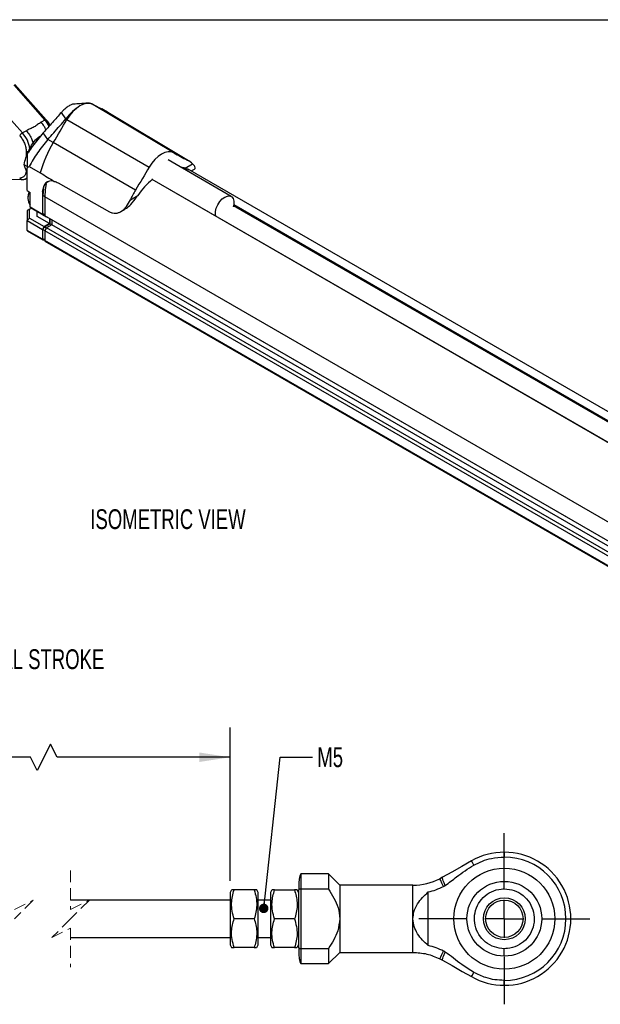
# Model space of a CAD drawing. Header units: millimetres. Extents: x 8 to 341, y 8 to 262.
# Tile 5 of 6: x 202 to 279, y 130 to 262. Entities that reach past the tile are written whole.
import ezdxf

# ---------------------------------------------------------------- set-up
doc = ezdxf.new("R2010")
doc.units = ezdxf.units.MM
doc.header["$LTSCALE"] = 1.25
doc.linetypes.add('CENTERX2', pattern=[20.32, 12.7, -2.54, 2.54, -2.54])
doc.linetypes.add('HIDDEN', pattern=[1.905, 1.27, -0.635])
doc.layers.add('CENTER', color=40, linetype='CENTERX2')
doc.layers.add('DIMENSIONS', color=140, linetype='Continuous', lineweight=25)
doc.layers.add('TEXT', color=140, linetype='Continuous', lineweight=25)
doc.styles.add('SLDTEXTSTYLE0', font='TXT', dxfattribs={"width": 0.7})
doc.dimstyles.new('SLDDIMSTYLE0', dxfattribs={"dimtxt": 2.69751, "dimasz": 4.1275, "dimexe": 0, "dimexo": 0.0625, "dimgap": 0.674377, "dimtad": 0, "dimtih": 1, "dimtoh": 1, "dimrnd": 1e-09, "dimzin": 4, "dimdsep": 46, "dimtxsty": 'SLDTEXTSTYLE0', "dimsah": 1, "dimcen": 0.09, "dimadec": 0, "dimazin": 1, "dimtfac": 1, "dimtofl": 0, "dimtmove": 0, "dimatfit": 3, "dimfxl": 0, "dimfrac": 2, "dimtolj": 1, "dimtzin": 12, "dimarcsym": 0})
doc.dimstyles.new('SLDDIMSTYLE1', dxfattribs={"dimtxt": 0.18, "dimasz": 1.27, "dimexe": 0, "dimexo": 0.0625, "dimgap": 0, "dimtad": 0, "dimtih": 1, "dimtoh": 1, "dimdec": 0, "dimrnd": 1e-09, "dimzin": 0, "dimdsep": 46, "dimtxsty": 'Standard', "dimblk1": 'DOT', "dimblk2": 'DOT', "dimsah": 1, "dimcen": 0.09, "dimadec": 0, "dimazin": 0, "dimtfac": 1.27, "dimtdec": 0, "dimtofl": 0, "dimtmove": 0, "dimatfit": 3, "dimldrblk": 'DOT', "dimfxl": 0, "dimfrac": 2, "dimtolj": 1, "dimtzin": 0, "dimarcsym": 0})

# ---------------------------------------------------------------- blocks, each defined once
blk = doc.blocks.new('_D')
at = {"layer": 'DIMENSIONS'}
for p, q in [((172.42, 142.89), (172.42, 167.27)), ((229.7, 146.79), (229.7, 167.27)), ((205.68, 165.06), (203.91, 161.54)), ((206.56, 163.3), (205.68, 165.06)), ((172.42, 163.3), (181.35, 163.3)), ((185, 163.3), (184.1, 163.3)), ((184.1, 163.3), (184.1, 159.01)), ((193.02, 163.3), (193.93, 163.3)), ((193.93, 163.3), (193.93, 159.01)), ((203.03, 163.3), (196.67, 163.3)), ((203.91, 161.54), (203.03, 163.3)), ((229.7, 163.3), (206.56, 163.3)), ((184.1, 159.01), (185, 159.01)), ((193.93, 159.01), (193.02, 159.01))]:
    blk.add_line(p, q, dxfattribs=at)
for points in [[(172.42, 163.3), (176.55, 162.67), (176.55, 163.94)], [(229.7, 163.3), (225.58, 163.94), (225.58, 162.67)]]:
    blk.add_solid(points, dxfattribs=at)
at = {"layer": 'DIMENSIONS', "char_height": 2.646, "attachment_point": 1, "style": 'SLDTEXTSTYLE0'}
for s, insert in [('128.0', (183.88, 167.31)), ('5.04', (185, 162.42))]:
    blk.add_mtext(s, dxfattribs=dict(at, insert=insert))
blk = doc.blocks.new('_Dot')
at = {"color": 0, "linetype": 'ByBlock', "lineweight": -2}
blk.add_line((-0.5, 0), (-1, 0), dxfattribs=at)
at = {"color": 0, "linetype": 'ByBlock', "const_width": 0.5}
blk.add_lwpolyline([(-0.25, 0, 1), (0.25, 0, 1)], format="xyb", close=True, dxfattribs=at)
blk = doc.blocks.new('SW_CENTERMARKSYMBOL_0')
at = {"layer": 'CENTER', "color": 0}
for p, q in [((0, 5.08), (0, 11.44)), ((0, 0), (0, 2.54)), ((-5.08, 0), (-11.44, 0)), ((0, 0), (-2.54, 0)), ((0, 0), (0, -2.54)), ((0, 0), (2.54, 0)), ((5.08, 0), (11.44, 0)), ((0, -5.08), (0, -11.44))]:
    blk.add_line(p, q, dxfattribs=at)

msp = doc.modelspace()

# ---------------------------------------------------------------- linework, layer by layer
for p, q in [((200.771, 253.213), (204.952, 248.52)), ((205.118, 248.558), (200.938, 253.251)), ((201.946, 246.785), (197.766, 251.478)), ((211.37, 250.597), (211.237, 250.674)), ((222.172, 244.128), (211.37, 250.597)), ((207.757, 248.665), (207.154, 249.546)), ((212.456, 250.05), (213.195, 249.623)), ((212.526, 249.997), (212.456, 250.05)), ((213.304, 249.563), (212.533, 250.008)), ((213.195, 249.623), (223.997, 243.154)), ((213.304, 249.563), (213.195, 249.623)), ((213.35, 249.536), (213.304, 249.563)), ((224.149, 243.068), (213.35, 249.536)), ((204.952, 248.52), (204.44, 248.225)), ((207.757, 248.665), (207.89, 248.588)), ((207.89, 248.588), (218.89, 242.234)), ((202.457, 247.08), (201.946, 246.785)), ((205.326, 245.933), (204.72, 246.809)), ((203.685, 245.89), (203.864, 245.787)), ((206.065, 245.507), (205.326, 245.933)), ((217.064, 239.152), (206.065, 245.507)), ((202.429, 244.354), (202.429, 243.548)), ((202.559, 242.325), (202.175, 242.547)), ((202.833, 242.324), (204.326, 241.461)), ((229.858, 238.298), (221.406, 243.177)), ((223.686, 242.084), (224.691, 242.664)), ((202.559, 239.075), (202.559, 242.06)), ((223.686, 242.084), (224.187, 241.877)), ((308.839, 193.021), (223.998, 241.999)), ((224.5, 241.709), (224.941, 241.963)), ((197.641, 240.678), (201.821, 240.544)), ((202.441, 240.693), (202.559, 240.761)), ((206.714, 240.11), (213.585, 236.252)), ((303.826, 191.745), (219.268, 240.559)), ((303.882, 191.759), (219.3, 240.587)), ((219.323, 240.606), (219.323, 240.655)), ((202.559, 239.075), (202.971, 238.837)), ((202.559, 239.075), (202.971, 238.837)), ((202.559, 239.075), (202.559, 239.075)), ((202.971, 236.844), (202.971, 238.837)), ((204.639, 238.911), (204.621, 238.901)), ((204.621, 238.901), (204.621, 235.891)), ((204.732, 239.335), (204.68, 238.449)), ((204.68, 235.953), (204.68, 238.449)), ((204.68, 238.449), (204.916, 238.313)), ((216.371, 237.861), (217.376, 238.441)), ((202.676, 238.157), (202.676, 237.953)), ((299.786, 183.464), (204.916, 238.232)), ((204.916, 238.232), (204.916, 235.707)), ((306.283, 193.122), (230.169, 237.061)), ((306.352, 193.203), (230.191, 237.17)), ((202.892, 236.614), (202.559, 236.421)), ((202.559, 236.421), (202.559, 235.061)), ((202.892, 236.614), (203.13, 236.752)), ((202.892, 235.413), (202.892, 236.614)), ((204.621, 235.891), (202.971, 236.844)), ((203.207, 236.708), (202.971, 236.844)), ((203.207, 236.708), (204.857, 235.755)), ((203.914, 235.639), (203.914, 236.299)), ((204.621, 235.891), (204.857, 235.755)), ((204.68, 235.953), (204.916, 235.817)), ((204.881, 235.837), (204.68, 235.953)), ((204.857, 235.755), (204.916, 235.789)), ((204.881, 235.837), (204.916, 235.817)), ((299.786, 180.94), (204.916, 235.707)), ((204.916, 235.707), (205.151, 235.571)), ((215.085, 236.273), (215.648, 236.598)), ((202.559, 235.061), (202.892, 235.413)), ((202.559, 235.061), (204.621, 233.87)), ((202.559, 233.768), (202.559, 235.061)), ((202.892, 235.413), (204.857, 234.278)), ((205.564, 234.687), (203.914, 235.639)), ((205.564, 234.687), (204.857, 234.278)), ((204.881, 234.225), (205.623, 234.653)), ((300.021, 180.804), (205.151, 235.571)), ((205.858, 234.503), (205.151, 234.095)), ((205.564, 235.333), (205.564, 234.687)), ((205.623, 234.653), (205.623, 235.299)), ((205.623, 234.653), (205.858, 234.517)), ((205.858, 235.163), (205.858, 234.503)), ((300.729, 179.736), (205.858, 234.503)), ((204.621, 232.577), (202.559, 233.768)), ((202.559, 233.768), (202.559, 233.712)), ((202.559, 233.712), (204.655, 232.501)), ((204.857, 234.278), (204.621, 233.87)), ((204.621, 233.87), (204.621, 232.577)), ((204.68, 233.876), (204.881, 234.225)), ((204.68, 233.876), (204.939, 233.727)), ((204.68, 232.611), (204.68, 233.876)), ((204.881, 234.225), (205.14, 234.075)), ((205.151, 234.095), (204.916, 233.687)), ((299.786, 178.919), (204.916, 233.687)), ((204.916, 233.687), (204.916, 232.394)), ((300.021, 179.327), (205.151, 234.095)), ((204.916, 232.475), (204.68, 232.611)), ((204.697, 232.573), (204.916, 232.447)), ((204.739, 232.509), (204.773, 232.529)), ((299.786, 177.626), (204.916, 232.394)), ((204.95, 232.317), (299.82, 177.55)), ((266.378, 150.603), (266.378, 149.948)), ((242.873, 147.703), (239.173, 147.703)), ((239.173, 147.703), (239.173, 147.506)), ((239.173, 147.506), (239.173, 145.672)), ((244.373, 146.203), (242.873, 147.703)), ((242.873, 147.703), (242.873, 145.672)), ((254.165, 146.203), (244.373, 146.203)), ((244.373, 146.203), (244.373, 141.703)), ((254.165, 141.703), (254.165, 146.203)), ((258.115, 147.246), (257.745, 147.048)), ((266.378, 145.703), (266.378, 146.647)), ((229.905, 145.553), (229.703, 145.203)), ((229.703, 145.203), (229.703, 138.203)), ((230.249, 145.553), (229.928, 145.553)), ((232.927, 145.553), (230.249, 145.553)), ((233.473, 145.203), (233.271, 145.553)), ((233.473, 140.19), (233.473, 145.203)), ((235.305, 145.553), (235.103, 145.203)), ((235.103, 145.203), (235.103, 143.68)), ((235.649, 145.553), (235.328, 145.553)), ((235.649, 145.553), (238.327, 145.553)), ((238.873, 145.203), (238.671, 145.553)), ((238.873, 145.556), (238.873, 137.849)), ((239.173, 145.672), (239.173, 137.734)), ((242.873, 145.672), (239.173, 145.672)), ((256.192, 138.121), (256.192, 145.284)), ((229.703, 144.203), (208.383, 144.203)), ((235.103, 144.203), (233.473, 144.203)), ((235.103, 143.68), (235.103, 138.203)), ((232.927, 141.703), (230.249, 141.703)), ((238.327, 141.703), (235.649, 141.703)), ((244.373, 141.703), (244.373, 137.203)), ((254.165, 137.203), (254.165, 141.703)), ((233.473, 138.203), (233.473, 140.19)), ((208.383, 139.203), (229.703, 139.203)), ((233.473, 139.203), (235.103, 139.203)), ((229.703, 138.203), (229.905, 137.853)), ((232.927, 137.853), (230.249, 137.853)), ((232.927, 137.853), (233.247, 137.853)), ((233.271, 137.853), (233.473, 138.203)), ((235.103, 138.203), (235.305, 137.853)), ((238.327, 137.853), (235.649, 137.853)), ((238.327, 137.853), (238.647, 137.853)), ((238.671, 137.853), (238.873, 138.203)), ((239.173, 137.734), (242.873, 137.734)), ((239.173, 137.734), (239.173, 135.703)), ((242.873, 137.734), (242.873, 135.703)), ((242.873, 135.703), (244.373, 137.203)), ((244.373, 137.203), (254.165, 137.203)), ((239.173, 135.703), (242.873, 135.703)), ((257.745, 136.357), (258.115, 136.16)), ((266.378, 132.803), (266.378, 133.458))]:
    msp.add_line(p, q)
at = {"color": 7, "linetype": 'HIDDEN', "lineweight": 18}
for p, q in [((208.383, 148.172), (208.383, 142.953)), ((200.883, 142.953), (203.383, 144.203)), ((203.383, 144.203), (200.883, 141.703)), ((208.383, 142.953), (210.883, 144.203)), ((210.883, 144.203), (208.383, 141.703)), ((208.383, 141.703), (205.883, 139.203)), ((205.883, 139.203), (208.383, 140.453)), ((208.383, 140.453), (208.383, 135.234))]:
    msp.add_line(p, q, dxfattribs=at)
at = {"flags": 128}
for points in [[(211.37, 250.597), (210.994, 250.725), (210.568, 250.736), (210.108, 250.627), (209.63, 250.405), (209.152, 250.076), (208.691, 249.652), (208.265, 249.15), (207.89, 248.588)], [(204.952, 248.52), (205.001, 248.546), (205.044, 248.562), (205.08, 248.569), (205.106, 248.566), (205.118, 248.558)], [(206.065, 245.507), (206.293, 245.892), (206.522, 246.277), (206.75, 246.662), (206.978, 247.047), (207.206, 247.432), (207.434, 247.817), (207.662, 248.203), (207.89, 248.588)], [(222.172, 244.128), (221.817, 244.249), (221.416, 244.259), (220.982, 244.157), (220.531, 243.947), (220.08, 243.636), (219.646, 243.237), (219.244, 242.764), (218.89, 242.234)], [(218.89, 242.234), (218.662, 241.848), (218.434, 241.463), (218.206, 241.077), (217.978, 240.692), (217.75, 240.307), (217.522, 239.922), (217.293, 239.537), (217.064, 239.152)], [(201.872, 240.549), (201.836, 240.544), (201.821, 240.544)], [(202.559, 240.775), (202.537, 240.758), (202.422, 240.683)], [(206.179, 240.311), (205.857, 240.37), (205.557, 240.356), (205.288, 240.27), (205.056, 240.114), (204.87, 239.892), (204.733, 239.611), (204.649, 239.277), (204.621, 238.901)], [(205.122, 240.043), (204.973, 239.167), (204.916, 238.232)], [(227.8, 235.68), (227.756, 235.887), (227.76, 236.296), (227.863, 236.745), (228.057, 237.196), (228.325, 237.614), (228.647, 237.965), (228.997, 238.22), (229.345, 238.358), (229.663, 238.369), (229.927, 238.251), (230.114, 238.015), (230.209, 237.678), (230.205, 237.269), (230.127, 236.9)], [(261.984, 149.442), (260.701, 148.714), (259.355, 147.95), (258.115, 147.246)], [(262.307, 148.873), (262.063, 149.302), (261.984, 149.442)], [(258.258, 146.024), (258.029, 146.481), (257.867, 146.804), (257.745, 147.048)], [(257.745, 136.357), (257.867, 136.602), (258.029, 136.925), (258.258, 137.382)], [(258.115, 136.16), (259.39, 135.436), (260.742, 134.669), (261.984, 133.963)], [(261.984, 133.963), (262.063, 134.104), (262.307, 134.533)]]:
    msp.add_lwpolyline(points, dxfattribs=at)
for radius in [6.75, 5, 2.8, 2.5]:
    msp.add_circle((266.378, 141.703), radius)
for centre, radius, start, end in [((343.201, 495.486), 278.119, 241.70499, 242.13113), ((201.795, 245.726), 4.215, 27.8513, 41.51346), ((202.507, 245.824), 1.112, 120.27297, 147.59826), ((198.972, 244.098), 4.008, 8.31346, 42.10348), ((220.28, 237.003), 16.565, 149.11199, 164.38854), ((202.689, 244.854), 0.563, 242.4589, 273.87097), ((354.035, 489.077), 278.187, 241.70499, 242.13113), ((222.441, 240.216), 3.324, 47.41389, 62.09044), ((222.931, 239.333), 2.853, 74.65304, 85.86251), ((201.853, 240.836), 0.293, 193.73316, 263.84499), ((201.993, 241.489), 0.913, 267.05341, 297.99628), ((226.746, 231.971), 11.387, 130.68464, 145.37371), ((204.257, 238.091), 1.594, 149.8677, 216.22843), ((204.779, 238.128), 2.102, 157.91381, 179.21521), ((231.686, 230.465), 17.007, 149.2829, 154.22117), ((204.693, 232.566), 0.0728, 170.78596, 309.20329), ((204.722, 232.607), 0.0419, 174.37962, 234.30196), ((204.995, 232.384), 0.0799, 172.74417, 235.94365), ((266.378, 141.703), 8.9, 90.00007, 119.5864), ((266.378, 141.703), 8.9, 269.99999, 90.00001), ((266.378, 141.703), 8.245, 270.00004, 89.99996), ((254.165, 154.203), 8, 269.9999, 296.58098), ((266.378, 141.703), 8.9, 240.4136, 269.99993)]:
    msp.add_arc(centre, radius, start, end)
for points, knots in [([(208.763, 250.627), (208.749, 250.629), (208.648, 250.645), (208.352, 250.524), (207.921, 250.265), (207.5, 249.915), (207.26, 249.659), (207.154, 249.546)], [0, 0, 0, 0, 0.043631, 0.3022468, 0.5556062, 0.8055142, 1, 1, 1, 1]), ([(211.237, 250.674), (211.047, 250.774), (210.807, 250.803), (210.255, 250.713), (209.946, 250.594), (209.302, 250.222), (208.97, 249.971), (208.331, 249.375), (208.026, 249.03), (207.757, 248.665)], [0, 0, 0, 0, 0.25, 0.25, 0.5, 0.5, 0.75, 0.75, 1, 1, 1, 1]), ([(210.684, 250.776), (210.332, 250.75), (209.691, 250.704), (209.06, 250.659), (208.775, 250.638)], [0, 0, 0, 0, 0.548821, 1, 1, 1, 1]), ([(211.237, 250.674), (211.368, 250.606), (211.499, 250.538), (211.631, 250.47), (211.768, 250.4), (211.905, 250.329), (212.043, 250.259), (212.181, 250.189), (212.318, 250.119), (212.456, 250.05)], [0, 0, 0, 0, 0.0014325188, 0.0014325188, 0.0014325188, 0.0029255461, 0.0029255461, 0.0029255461, 0.0044185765, 0.0044185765, 0.0044185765, 0.0044185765]), ([(207.154, 249.546), (206.749, 249.09), (205.938, 248.177), (205.126, 247.265), (204.72, 246.809)], [0, 0, 0, 0, 0.5000301, 1, 1, 1, 1]), ([(204.44, 248.225), (204.275, 248.129), (204.12, 248.021), (203.967, 247.912), (203.891, 247.857), (203.814, 247.803), (203.736, 247.75), (203.658, 247.697), (203.578, 247.647), (203.495, 247.599), (203.413, 247.551), (203.327, 247.507), (203.24, 247.464), (203.153, 247.421), (203.065, 247.381), (202.976, 247.34), (202.799, 247.258), (202.622, 247.175), (202.457, 247.08)], [0.0092564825, 0.0092564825, 0.0092564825, 0.0092564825, 0.0100927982, 0.0100927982, 0.0100927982, 0.0105109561, 0.0105109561, 0.0105109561, 0.010929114, 0.010929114, 0.010929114, 0.0113472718, 0.0113472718, 0.0113472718, 0.0117654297, 0.0117654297, 0.0117654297, 0.0126017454, 0.0126017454, 0.0126017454, 0.0126017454]), ([(205.088, 247.221), (205.015, 247.374), (204.841, 247.739), (204.588, 248.046), (204.44, 248.225)], [0, 0, 0, 0, 0.4177756, 1, 1, 1, 1]), ([(205.618, 247.818), (205.58, 247.895), (205.446, 248.169), (205.252, 248.398), (205.114, 248.562)], [0, 0, 0, 0, 0.2832081, 1, 1, 1, 1]), ([(205.326, 245.933), (205.589, 246.229), (205.852, 246.524), (206.115, 246.819), (206.389, 247.126), (206.662, 247.434), (206.936, 247.742), (207.21, 248.049), (207.483, 248.357), (207.757, 248.665)], [0, 0, 0, 0, 0.0014325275, 0.0014325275, 0.0014325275, 0.0029255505, 0.0029255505, 0.0029255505, 0.0044185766, 0.0044185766, 0.0044185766, 0.0044185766]), ([(201.568, 246.42), (201.689, 246.284), (201.807, 246.128), (202.022, 245.788), (202.118, 245.605), (202.273, 245.231), (202.333, 245.042), (202.411, 244.681), (202.429, 244.509), (202.429, 244.354)], [0, 0, 0, 0, 0.25, 0.25, 0.5, 0.5, 0.75, 0.75, 1, 1, 1, 1]), ([(202.457, 247.08), (202.601, 246.9), (202.889, 246.541), (203.202, 245.942), (203.312, 245.556), (203.361, 245.383)], [0, 0, 0, 0, 0.3563062, 0.7126124, 1, 1, 1, 1]), ([(204.72, 246.809), (204.204, 246.228), (203.72, 245.627), (203.094, 244.76), (202.913, 244.494), (202.742, 244.231)], [0.76386177, 0.76386177, 0.76386177, 0.76386177, 1.03633188, 1.03633188, 1.15677515, 1.15677515, 1.15677515, 1.15677515]), ([(203.685, 245.89), (203.845, 246.035), (204.04, 246.212), (204.311, 246.355), (204.361, 246.382)], [0, 0, 0, 0, 0.81636481, 1, 1, 1, 1]), ([(202.175, 242.547), (202.298, 243.164), (202.469, 243.763), (202.853, 244.613), (203.001, 244.888), (203.324, 245.406), (203.5, 245.652), (203.685, 245.89)], [0, 0, 0, 0, 0.5, 0.5, 0.75, 0.75, 1, 1, 1, 1]), ([(205.326, 245.933), (204.833, 245.343), (204.373, 244.738), (203.744, 243.828), (203.545, 243.524), (203.172, 242.921), (202.996, 242.621), (202.833, 242.323)], [0, 0, 0, 0, 0.5, 0.5, 0.75, 0.75, 1, 1, 1, 1]), ([(202.559, 241.551), (202.533, 241.595), (202.405, 241.813), (202.275, 242.15), (202.208, 242.414), (202.175, 242.547)], [0, 0, 0, 0, 0.1115323, 0.5516958, 1, 1, 1, 1]), ([(224.926, 241.988), (224.962, 242.003), (225.077, 242.049), (225.032, 242.296), (224.811, 242.535), (224.691, 242.664)], [0, 0, 0, 0, 0.1751827, 0.553337, 1, 1, 1, 1]), ([(202.429, 241.838), (202.429, 241.683), (202.411, 241.533), (202.333, 241.261), (202.273, 241.141), (202.118, 240.947), (202.022, 240.874), (201.807, 240.782), (201.689, 240.762), (201.568, 240.766)], [0, 0, 0, 0, 0.25, 0.25, 0.5, 0.5, 0.75, 0.75, 1, 1, 1, 1]), ([(201.779, 240.55), (201.893, 240.549), (202.127, 240.547), (202.322, 240.637), (202.422, 240.683)], [0, 0, 0, 0, 0.4904885, 1, 1, 1, 1]), ([(204.639, 238.911), (204.691, 239.171), (204.794, 239.689), (205.125, 240.166), (205.378, 240.291), (205.411, 240.308)], [0, 0, 0, 0, 0.4660563, 0.9311158, 1, 1, 1, 1]), ([(215.65, 236.624), (215.712, 236.653), (215.988, 236.782), (216.53, 237.321), (217.026, 237.943), (217.32, 238.362), (217.376, 238.441)], [0, 0, 0, 0, 0.09124486, 0.4086797, 0.88880398, 1, 1, 1, 1]), ([(213.585, 236.252), (213.713, 236.18), (213.845, 236.128), (214.112, 236.062), (214.25, 236.048), (214.519, 236.062), (214.652, 236.088), (214.916, 236.179), (215.043, 236.243), (215.288, 236.403), (215.408, 236.501), (215.632, 236.72), (215.738, 236.842), (216.042, 237.242), (216.216, 237.541), (216.371, 237.861)], [0, 0, 0, 0, 0.125, 0.125, 0.25, 0.25, 0.375, 0.375, 0.5, 0.5, 0.625, 0.625, 0.75, 0.75, 1, 1, 1, 1]), ([(258.47, 146.148), (258.982, 146.533), (259.865, 147.197), (261.111, 148.154), (261.908, 148.633), (262.307, 148.873)], [0, 0, 0, 0, 0.4082296, 0.7034236, 1, 1, 1, 1]), ([(262.307, 148.873), (262.68, 149.063), (263.425, 149.442), (264.795, 149.85), (265.795, 149.912), (266.378, 149.948)], [0, 0, 0, 0, 0.2947509, 0.5894981, 1, 1, 1, 1]), ([(239.173, 147.703), (239.127, 147.648), (239.067, 147.575), (239.052, 147.483), (239.049, 147.46)], [0, 0, 0, 0, 0.7502569, 1, 1, 1, 1]), ([(239.049, 147.46), (239.016, 147.317), (238.93, 146.933), (238.885, 146.253), (238.877, 145.72), (238.873, 145.435)], [0, 0, 0, 0, 0.2161649, 0.5789127, 1, 1, 1, 1]), ([(258.47, 146.148), (258.404, 146.302), (258.291, 146.567), (258.129, 146.925), (258.119, 147.146), (258.115, 147.246)], [0, 0, 0, 0, 0.43354665, 0.74469716, 1, 1, 1, 1]), ([(230.249, 141.703), (230.149, 142.036), (229.949, 142.708), (229.875, 143.714), (229.984, 144.674), (230.16, 145.257), (230.249, 145.553)], [0, 0, 0, 0, 0.2654799, 0.53477, 0.7644542, 1, 1, 1, 1]), ([(232.927, 145.553), (233.026, 145.219), (233.226, 144.548), (233.301, 143.542), (233.192, 142.582), (233.016, 141.998), (232.927, 141.703)], [0, 0, 0, 0, 0.2654806, 0.5347703, 0.7644543, 1, 1, 1, 1]), ([(233.247, 145.553), (233.255, 145.553), (233.383, 145.553), (233.148, 145.553), (232.927, 145.553)], [0, 0, 0, 0, 0.0595009, 1, 1, 1, 1]), ([(235.649, 141.703), (235.545, 142.055), (235.337, 142.764), (235.249, 144.087), (235.498, 145.001), (235.649, 145.553)], [0, 0, 0, 0, 0.2803128, 0.5655253, 1, 1, 1, 1]), ([(238.327, 145.553), (238.478, 145.001), (238.789, 143.86), (238.59, 142.53), (238.367, 141.829), (238.327, 141.703)], [0, 0, 0, 0, 0.4350234, 0.8988419, 1, 1, 1, 1]), ([(238.647, 145.553), (238.655, 145.553), (238.783, 145.553), (238.548, 145.553), (238.327, 145.553)], [0, 0, 0, 0, 0.0595394, 1, 1, 1, 1]), ([(239.173, 145.672), (239.154, 145.671), (239.115, 145.67), (239.059, 145.664), (239.006, 145.653), (238.952, 145.637), (238.909, 145.614), (238.879, 145.585), (238.875, 145.566), (238.873, 145.556)], [0, 0, 0, 0, 0.1682652, 0.3355814, 0.4958316, 0.6427866, 0.8296432, 0.9181378, 1, 1, 1, 1]), ([(242.873, 145.672), (243.12, 145.277), (243.618, 144.482), (244.225, 143.164), (244.323, 142.196), (244.373, 141.703)], [0, 0, 0, 0, 0.3252947, 0.6558714, 1, 1, 1, 1]), ([(254.165, 141.703), (254.192, 142.021), (254.252, 142.721), (254.732, 143.688), (255.41, 144.551), (255.932, 145.041), (256.192, 145.284)], [0, 0, 0, 0, 0.224196, 0.494361, 0.7479988, 1, 1, 1, 1]), ([(256.192, 145.284), (256.545, 145.376), (257.256, 145.56), (257.922, 145.868), (258.258, 146.024)], [0, 0, 0, 0, 0.49637967, 1, 1, 1, 1]), ([(258.258, 146.024), (258.289, 146.04), (258.341, 146.067), (258.411, 146.11), (258.451, 146.136), (258.47, 146.148)], [0, 0, 0, 0, 0.4298452, 0.7147706, 1, 1, 1, 1]), ([(266.378, 137.703), (265.928, 137.747), (265.029, 137.836), (263.831, 138.525), (262.921, 139.541), (262.401, 140.808), (262.329, 142.175), (262.713, 143.488), (263.511, 144.602), (264.631, 145.384), (265.65, 145.679), (266.238, 145.698), (266.378, 145.703)], [0, 0, 0, 0, 0.1073728, 0.2147452, 0.3221173, 0.4294898, 0.5368622, 0.6442344, 0.7516072, 0.8589798, 0.9663513, 1, 1, 1, 1]), ([(266.378, 145.703), (266.828, 145.659), (267.727, 145.57), (268.925, 144.881), (269.835, 143.865), (270.355, 142.597), (270.427, 141.231), (270.043, 139.917), (269.245, 138.804), (268.125, 138.022), (267.106, 137.727), (266.518, 137.707), (266.378, 137.703)], [0, 0, 0, 0, 0.1073717, 0.2147442, 0.3221172, 0.4294897, 0.5368622, 0.6442349, 0.751607, 0.8589797, 0.9663525, 1, 1, 1, 1]), ([(230.249, 137.853), (230.145, 138.205), (229.934, 138.915), (229.877, 139.944), (230, 140.882), (230.165, 141.427), (230.249, 141.703)], [0, 0, 0, 0, 0.2800293, 0.5649533, 0.7800721, 1, 1, 1, 1]), ([(232.927, 141.703), (233.009, 141.431), (233.175, 140.886), (233.29, 140.02), (233.254, 139.124), (233.1, 138.398), (232.967, 137.979), (232.927, 137.853)], [0, 0, 0, 0, 0.216779, 0.4349042, 0.6639193, 0.8991042, 1, 1, 1, 1]), ([(235.649, 137.853), (235.549, 138.186), (235.349, 138.858), (235.275, 139.864), (235.384, 140.824), (235.56, 141.407), (235.649, 141.703)], [0, 0, 0, 0, 0.2654807, 0.5347703, 0.7644543, 1, 1, 1, 1]), ([(238.327, 141.703), (238.506, 141.015), (238.842, 139.727), (238.49, 138.448), (238.327, 137.853)], [0, 0, 0, 0, 0.5344797, 1, 1, 1, 1]), ([(244.373, 141.703), (244.312, 141.157), (244.202, 140.171), (243.581, 138.863), (243.11, 138.113), (242.873, 137.734)], [0, 0, 0, 0, 0.3809868, 0.6874887, 1, 1, 1, 1]), ([(256.192, 138.121), (255.939, 138.359), (255.421, 138.844), (254.763, 139.675), (254.266, 140.641), (254.199, 141.347), (254.165, 141.703)], [0, 0, 0, 0, 0.2454354, 0.5016449, 0.7491565, 1, 1, 1, 1]), ([(229.928, 137.853), (229.921, 137.853), (229.792, 137.853), (230.027, 137.853), (230.249, 137.853)], [0, 0, 0, 0, 0.0595009, 1, 1, 1, 1]), ([(235.317, 137.853), (235.313, 137.853), (235.272, 137.853), (235.521, 137.853), (235.596, 137.853), (235.649, 137.853)], [0, 0, 0, 0, 0.0291866, 0.3194027, 1, 1, 1, 1]), ([(238.873, 137.971), (238.877, 137.685), (238.885, 137.153), (238.93, 136.476), (239.015, 136.095), (239.047, 135.955)], [0, 0, 0, 0, 0.4231539, 0.787682, 1, 1, 1, 1]), ([(238.873, 137.849), (238.875, 137.84), (238.879, 137.821), (238.909, 137.791), (238.952, 137.769), (239.006, 137.753), (239.059, 137.742), (239.115, 137.736), (239.154, 137.735), (239.173, 137.734)], [0, 0, 0, 0, 0.0818281, 0.1703158, 0.3572218, 0.5041749, 0.6643798, 0.8316937, 1, 1, 1, 1]), ([(254.165, 137.203), (254.787, 137.166), (256.029, 137.093), (257.173, 136.602), (257.745, 136.357)], [0, 0, 0, 0, 0.5000429, 1, 1, 1, 1]), ([(258.258, 137.382), (257.927, 137.535), (257.261, 137.844), (256.55, 138.029), (256.192, 138.121)], [0, 0, 0, 0, 0.4963755, 1, 1, 1, 1]), ([(258.115, 136.16), (258.119, 136.259), (258.129, 136.481), (258.291, 136.839), (258.404, 137.103), (258.47, 137.257)], [0, 0, 0, 0, 0.25530249, 0.56645345, 1, 1, 1, 1]), ([(258.47, 137.257), (258.441, 137.277), (258.391, 137.308), (258.32, 137.35), (258.278, 137.371), (258.258, 137.382)], [0, 0, 0, 0, 0.4296688, 0.7146366, 1, 1, 1, 1]), ([(262.307, 134.533), (261.76, 134.869), (260.817, 135.448), (259.594, 136.434), (258.845, 136.983), (258.47, 137.257)], [0, 0, 0, 0, 0.4083362, 0.7042015, 1, 1, 1, 1]), ([(266.378, 136.759), (266.378, 136.744), (266.378, 136.612), (266.378, 137.33), (266.378, 137.551), (266.378, 137.703)], [0, 0, 0, 0, 0.0397251, 0.3435024, 1, 1, 1, 1]), ([(239.047, 135.955), (239.051, 135.929), (239.065, 135.834), (239.128, 135.758), (239.173, 135.703)], [0, 0, 0, 0, 0.275873, 1, 1, 1, 1]), ([(266.378, 133.458), (265.96, 133.477), (265.125, 133.515), (263.732, 133.836), (262.831, 134.277), (262.307, 134.533)], [0, 0, 0, 0, 0.29474852, 0.58949896, 1, 1, 1, 1])]:
    msp.add_open_spline(points, degree=3, knots=knots)
for points in [[(202.559, 243.92), (202.617, 244.028), (202.678, 244.132), (202.742, 244.231)], [(202.559, 243.92), (202.559, 243.315), (202.559, 242.694), (202.559, 242.06)], [(202.559, 242.06), (202.647, 242.152), (202.738, 242.24), (202.833, 242.323)], [(204.326, 241.461), (204.944, 241.078), (205.562, 240.695), (206.179, 240.311)], [(206.179, 240.311), (206.362, 240.274), (206.54, 240.207), (206.714, 240.11)]]:
    msp.add_open_spline(points, degree=3)
at = {"layer": 'TEXT'}
msp.add_line((7.937, 261.938), (341.312, 261.938), dxfattribs=at)

# ---------------------------------------------------------------- block references
at = {"layer": 'CENTER'}
msp.add_blockref('SW_CENTERMARKSYMBOL_0', (266.378, 141.703), dxfattribs=at)

# ---------------------------------------------------------------- texts
at = {"layer": 'DIMENSIONS', "attachment_point": 1, "style": 'SLDTEXTSTYLE0'}
for s, insert, char_height in [('ISOMETRIC VIEW', (211.013, 196.467), 2.64583), ('MECHANICAL STROKE', (185.773, 177.738), 2.64583), ('M5', (241.369, 164.634), 2.6458)]:
    msp.add_mtext(s, dxfattribs=dict(at, insert=insert, char_height=char_height))

# ---------------------------------------------------------------- dimensions: what is measured, and where the dimension line sits
at = {"layer": 'DIMENSIONS'}
dim = msp.add_linear_dim(base=(229.703, 163.3), p1=(172.419, 141.303), p2=(229.703, 145.203), text='128.0', dimstyle='SLDDIMSTYLE0', dxfattribs=at)
dim.commit()
dim.dimension.update_dxf_attribs({"geometry": '_D', "text_midpoint": (189.012, 163.3), "dimtype": 160})

# ---------------------------------------------------------------- leaders
msp.add_leader([(234.207, 143.087), (236.422, 163.308), (240.742, 163.308)], dimstyle='SLDDIMSTYLE1', dxfattribs=at)

doc.saveas('drawing.dxf')
